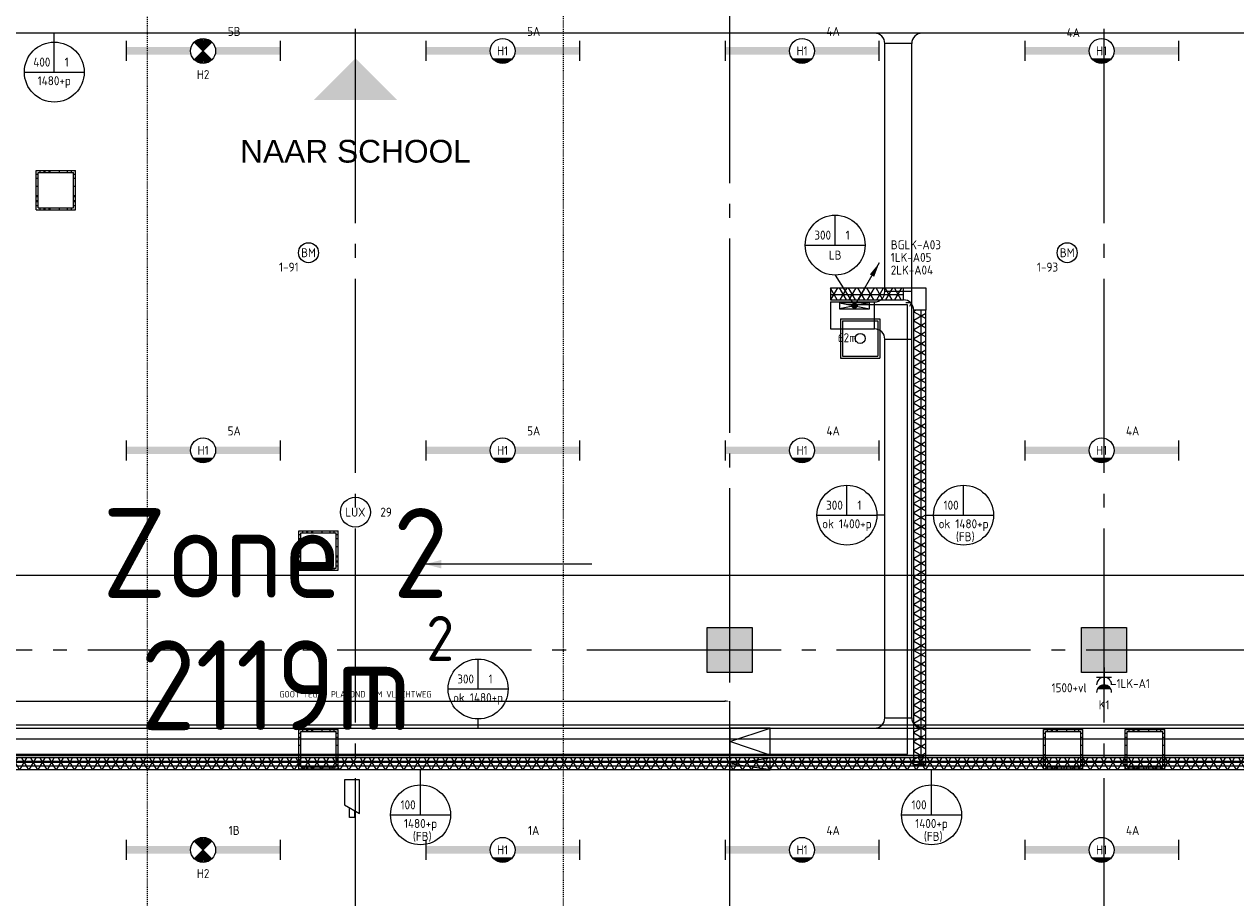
# Model space of a CAD drawing. Header units: millimetres. Extents: x -38031 to 123247, y -16330 to 129979.
# Tile 133 of 235: x 47293 to 59429, y 11818 to 20565. Entities that reach past the tile are written whole.
import ezdxf
from ezdxf.enums import TextEntityAlignment as Align

# ---------------------------------------------------------------- set-up
doc = ezdxf.new("R2010")
doc.units = ezdxf.units.MM
doc.header["$LTSCALE"] = 50
for name, pattern in [('HIDDEN', [9.525, 6.35, -3.175]), ('STYLE_01', [0.41664, 0.20828, -0.20836]), ('STYLE_11', [5, 3.888855, -0.416718, 0.277786, -0.416641])]:
    doc.linetypes.add(name, pattern=pattern)
for name, color, linetype in [('AL$1A---_ALGEMEEN', 8, 'Continuous'), ('AM$1A---_ARCERING', 8, 'Continuous'), ('AT$1A---_TEKST050', 8, 'Continuous'), ('BOUWKUNDIG', 8, 'Continuous'), ('brandscheiding', 5, 'HIDDEN'), ('EB6511--_ATTRIB', 2, 'Continuous'), ('EL6131--_KG', 3, 'Continuous'), ('EL6131--_KG_ARC', 1, 'Continuous'), ('EL6131--_LB', 3, 'Continuous'), ('EL6222--', 3, 'Continuous'), ('EL6311--', 3, 'Continuous'), ('EL6311--_meetgegevens LUX-waarden', 3, 'Continuous'), ('EL6311--NV', 7, 'Continuous'), ('EL6511--', 3, 'Continuous'), ('EL6523--', 3, 'Continuous'), ('EM6131--', 1, 'Continuous'), ('lengte voedingskabels', 3, 'Continuous'), ('versterkte strook', 7, 'Continuous'), ('Vloerdoos verdieping', 51, 'Continuous')]:
    doc.layers.add(name, color=color, linetype=linetype)
doc.layers.add('stramien', color=1, linetype='STYLE_11', lineweight=15)
doc.styles.add('Arial', font='ARIAL.TTF')
doc.styles.add('BURO-018', font='iso.shx', dxfattribs={"height": 90})
doc.styles.get("Standard").update_dxf_attribs({"font": 'iso.shx'})
doc.dimstyles.new('STABICAD', dxfattribs={"dimscale": 100, "dimtxt": 1.3, "dimasz": 1, "dimexe": 0, "dimexo": 0, "dimgap": 1.5, "dimtad": 0, "dimdec": 0, "dimrnd": 10, "dimzin": 0, "dimdsep": 46, "dimtxsty": 'Standard', "dimblk1": 'OBLIQUE', "dimblk2": 'OBLIQUE', "dimsah": 1, "dimcen": -3, "dimclrd": 1, "dimclre": 1, "dimclrt": 1, "dimadec": 0, "dimazin": 0, "dimtfac": 1, "dimtdec": 0, "dimtofl": 0, "dimtmove": 2, "dimatfit": 3, "dimfxl": 0, "dimtvp": 1.055556, "dimtolj": 1, "dimtzin": 0, "dimarcsym": 0})

# ---------------------------------------------------------------- blocks, each defined once
blk = doc.blocks.new('E00072')
at = {"color": 0}
for p, q in [((-1.5, 7.73), (-1.5, 1)), ((1.5, 6), (-1.5, 7.73)), ((-0.5, 7.15), (-0.5, 8.5)), ((-0.5, 8.5), (0.5, 8.5)), ((0.5, 8.5), (0.5, 6.58)), ((1.5, 1), (1.5, 6)), ((-1.5, 1), (1.5, 1))]:
    blk.add_line(p, q, dxfattribs=at)
at = {"color": 0, "linetype": 'Continuous', "style": 'BURO-018'}
blk.add_attdef('E_TEXT1', text='', height=1.8, dxfattribs=at).set_placement((0, 11), align=Align.MIDDLE)
at = {"color": 0, "linetype": 'Continuous', "style": 'BURO-018', "flags": 1}
blk.add_attdef('E_MATCODE', text='', height=1.8, dxfattribs=at).set_placement((0, 0), align=Align.MIDDLE)
blk = doc.blocks.new('111304AW')
at = {"color": 0, "linetype": 'Continuous'}
for p, q in [((1.3, 5.25), (-1.3, 5.25)), ((1.16, 5.05), (-1.16, 5.05)), ((-1.5, 3), (1.5, 3)), ((0.96, 4.85), (-0.96, 4.85)), ((0.65, 4.65), (-0.65, 4.65)), ((0, 1), (0, 4.5))]:
    blk.add_line(p, q, dxfattribs=at)
for centre in [(0, 6), (0, 4.5)]:
    blk.add_arc(centre, 1.5, 180, 0, dxfattribs=at)
at = {"color": 0, "linetype": 'Continuous', "style": 'BURO-018'}
for tag, p in [('E_GKAST', (0, 11.5)), ('E_GROEP', (0, 8.5)), ('E_SGROEP', (4.5, 8.5))]:
    blk.add_attdef(tag, text='', height=1.8, dxfattribs=at).set_placement(p, align=Align.MIDDLE)
at = {"color": 0, "linetype": 'Continuous', "style": 'BURO-018', "flags": 1}
for tag, p in [('E_VERMCODE', (13, 8.5)), ('E_MATCODE', (0, 0))]:
    blk.add_attdef(tag, text='', height=1.8, dxfattribs=at).set_placement(p, align=Align.MIDDLE)
blk = doc.blocks.new('1115B6WD')
at = {"color": 0, "linetype": 'Continuous'}
for p, q in [((1.88, -1.65), (-1.88, -1.65)), ((1.68, -1.85), (-1.68, -1.85)), ((1.43, -2.05), (-1.43, -2.05)), ((1.09, -2.25), (-1.09, -2.25)), ((0.5, -2.45), (-0.5, -2.45))]:
    blk.add_line(p, q, dxfattribs=at)
blk = doc.blocks.new('1115B61540-WD2')
at = {"color": 0}
for p, q in [((-15.4, 2), (-15.4, -2)), ((15.4, 2), (15.4, -2))]:
    blk.add_line(p, q, dxfattribs=at)
at = {"color": 0, "linetype": 'Continuous'}
blk.add_circle((0, 0), 2.5, dxfattribs=at)
at = {"color": 0}
for points in [[(-2.5, 0.75), (-15.4, 0.75), (-2.5, -0.75), (-15.4, -0.75)], [(2.5, 0.75), (15.4, 0.75), (2.5, -0.75), (15.4, -0.75)]]:
    blk.add_solid(points, dxfattribs=at)
at = {"color": 0, "zscale": 100}
blk.add_blockref('1115B6WD', (0, 0), dxfattribs=at)
at = {"color": 0, "linetype": 'Continuous', "style": 'BURO-018'}
for tag, p in [('E_GKAST', (0, 8)), ('E_GROEP', (0, 5)), ('E_SGROEP', (4.5, 5)), ('E_ARMCODE', (0, 0)), ('E_SLET', (4.5, -3))]:
    blk.add_attdef(tag, text='', height=1.8, dxfattribs=at).set_placement(p, align=Align.MIDDLE)
blk = doc.blocks.new('E00018')
at = {"color": 0, "linetype": 'Continuous'}
for p, q in [((-1.77, -1.77), (1.77, 1.77)), ((1.77, -1.77), (-1.77, 1.77))]:
    blk.add_line(p, q, dxfattribs=at)
at = {"color": 0, "linetype": 'Continuous', "const_width": 2.5}
for points in [[(-0.88, 0.88, -0.198912), (0, 1.25, -0.198912), (0.88, 0.88, -1)], [(-0.88, -0.88, 0.198912), (0, -1.25, 0.198912), (0.88, -0.88, 1)]]:
    blk.add_lwpolyline(points, format="xyb", dxfattribs=at)
blk = doc.blocks.new('1115B61540-NO1')
at = {"color": 0}
for p, q in [((-15.4, 2), (-15.4, -2)), ((15.4, 2), (15.4, -2))]:
    blk.add_line(p, q, dxfattribs=at)
at = {"color": 0, "linetype": 'Continuous'}
blk.add_circle((0, 0), 2.5, dxfattribs=at)
at = {"color": 0}
for points in [[(-2.5, 0.75), (-15.4, 0.75), (-2.5, -0.75), (-15.4, -0.75)], [(2.5, 0.75), (15.4, 0.75), (2.5, -0.75), (15.4, -0.75)]]:
    blk.add_solid(points, dxfattribs=at)
at = {"color": 0, "zscale": 100}
blk.add_blockref('E00018', (0, 0), dxfattribs=at)
at = {"color": 0, "linetype": 'Continuous', "style": 'BURO-018'}
for tag, p in [('E_GKAST', (0, 8)), ('E_GROEP', (0, 5)), ('E_SGROEP', (4.5, 5)), ('E_ARMCODE', (0, 0)), ('E_SLET', (4.5, -3))]:
    blk.add_attdef(tag, text='', height=1.8, dxfattribs=at).set_placement(p, align=Align.MIDDLE)
blk = doc.blocks.new('E00103')
at = {"color": 0, "linetype": 'Continuous'}
for p, q in [((0, 6), (0, 12)), ((-6, 6), (6, 6))]:
    blk.add_line(p, q, dxfattribs=at)
blk.add_circle((0, 6), 6, dxfattribs=at)
at = {"color": 0, "linetype": 'Continuous', "style": 'BURO-018'}
for tag, p in [('E_TEXT1', (-2.5, 8)), ('E_TEXT3', (2.5, 8)), ('E_TEXT6', (0, 4))]:
    blk.add_attdef(tag, text='', height=1.8, dxfattribs=at).set_placement(p, align=Align.MIDDLE)
blk = doc.blocks.new('111201')
at = {"color": 0, "linetype": 'Continuous'}
blk.add_line((0, 0), (5, 8.66), dxfattribs=at)
blk.add_lwpolyline([(5, 8.66, 0, 1, 0), (3.5, 6.06, 1, 1, 0)], format="xyseb", dxfattribs=at)
at = {"color": 0, "const_width": 0.5}
blk.add_lwpolyline([(-0.25, 0, 1), (0.25, 0, 1)], format="xyb", close=True, dxfattribs=at)
at = {"color": 0, "linetype": 'Continuous'}
blk.add_circle((0, 0), 0.5, dxfattribs=at)
blk = doc.blocks.new('E00112')
at = {"color": 0, "linetype": 'Continuous'}
for p, q in [((0, 1), (-1, 1)), ((-1, 1), (-1, 0)), ((-1, 0), (0, 1)), ((-1, 1), (0, 0)), ((0, 0), (0, 1)), ((-1, 0), (0, 0))]:
    blk.add_line(p, q, dxfattribs=at)
blk = doc.blocks.new('E00123')
at = {"color": 0, "linetype": 'Continuous'}
blk.add_circle((0, 0), 2, dxfattribs=at)
at = {"color": 0, "linetype": 'Continuous', "style": 'BURO-018'}
for tag, p in [('E_TEXT1', (0, 4.5)), ('E_TEXT2', (0, 0))]:
    blk.add_attdef(tag, text='', height=1.8, dxfattribs=at).set_placement(p, align=Align.MIDDLE)
at = {"color": 0, "linetype": 'Continuous', "style": 'BURO-018', "flags": 1}
blk.add_attdef('E_MATCODE', (0, 0), '', height=1.8, dxfattribs=at)
blk = doc.blocks.new('*D163')
at = {"layer": 'EM6131--', "color": 1, "lineweight": -2}
for p, q in [((46863, 13295), (46863, 13787)), ((46913, 13787), (54310, 13787)), ((54360, 13295), (54360, 13787))]:
    blk.add_line(p, q, dxfattribs=at)
at = {"layer": 'EM6131--', "color": 1}
for points in [[(46913, 13796), (46913, 13779), (46863, 13787)], [(54310, 13796), (54310, 13779), (54360, 13787)]]:
    blk.add_solid(points, dxfattribs=at)
at = {"layer": 'EM6131--', "color": 1, "insert": (50611, 13856), "char_height": 65, "attachment_point": 5}
blk.add_mtext('\\A1;GOOT TEGEN PLAFOND IVM VLUCHTWEG', dxfattribs=at)
blk = doc.blocks.new('_Oblique')
at = {"color": 0, "linetype": 'ByBlock', "lineweight": -2}
blk.add_line((-0.5, -0.5), (0.5, 0.5), dxfattribs=at)
blk = doc.blocks.new('VLOERDOOS')
at = {"layer": 'Vloerdoos verdieping'}
for p, q in [((0, 395), (395, 395)), ((0, 395), (0, 0)), ((20, 375), (20, 20)), ((20, 375), (375, 375)), ((40, 375), (40, 395)), ((80, 375), (80, 395)), ((90, 375), (90, 395)), ((130, 375), (130, 395)), ((140, 375), (140, 395)), ((235, 375), (235, 395)), ((315, 375), (315, 395)), ((355, 375), (355, 395)), ((375, 375), (375, 20)), ((395, 395), (395, 0)), ((0, 355), (20, 355)), ((0, 315), (20, 315)), ((0, 305), (20, 305)), ((0, 265), (20, 265)), ((0, 255), (20, 255)), ((375, 355), (395, 355)), ((375, 315), (395, 315)), ((375, 305), (395, 305)), ((375, 265), (395, 265)), ((375, 255), (395, 255)), ((0, 160), (20, 160)), ((375, 160), (395, 160)), ((0, 80), (20, 80)), ((0, 40), (20, 40)), ((0, 0), (395, 0)), ((20, 20), (375, 20)), ((40, 0), (40, 20)), ((80, 0), (80, 20)), ((90, 0), (90, 20)), ((130, 0), (130, 20)), ((140, 0), (140, 20)), ((235, 0), (235, 20)), ((315, 0), (315, 20)), ((355, 0), (355, 20)), ((375, 80), (395, 80)), ((375, 40), (395, 40))]:
    blk.add_line(p, q, dxfattribs=at)
blk = doc.blocks.new('DOORVOERDOOS')
at = {"layer": 'Vloerdoos verdieping'}
for p, q in [((-55, 395), (-55, 0)), ((-55, 395), (340, 395)), ((-35, 375), (320, 375)), ((-35, 375), (-35, 20)), ((320, 375), (320, 20)), ((340, 395), (340, 0)), ((-55, 0), (340, 0)), ((-35, 20), (320, 20))]:
    blk.add_line(p, q, dxfattribs=at)
blk.add_circle((142.5, 197.5), 50, dxfattribs=at)
blk = doc.blocks.new('200254 W 210 11-06-2007')
at = {"layer": 'AM$1A---_ARCERING', "linetype": 'Continuous', "lineweight": 0}
for points in [[(17936, -10463), (18386, -10463), (18386, -10913), (17936, -10913)], [(21686, -10463), (22136, -10463), (22136, -10913), (21686, -10913)]]:
    blk.add_hatch(color=256, dxfattribs=at).paths.add_polyline_path(points)
at = {"layer": 'AL$1A---_ALGEMEEN'}
blk.add_line((16781, -9829), (15112, -9829), dxfattribs=at)
at = {"layer": 'AL$1A---_ALGEMEEN', "linetype": 'STYLE_01'}
blk.add_lwpolyline([(12329, -3176), (16492, -3176), (16491, -18743), (12329, -19214)], close=True, dxfattribs=at)
at = {"layer": 'AL$1A---_ALGEMEEN'}
for points in [[(17936, -10463), (18386, -10463), (18386, -10913), (17936, -10913)], [(21686, -10463), (22136, -10463), (22136, -10913), (21686, -10913)]]:
    blk.add_lwpolyline(points, close=True, dxfattribs=at)
for points in [[(13992, -5183), (14832, -5183), (14412, -4763)], [(15112, -9829), (15271, -9787), (15271, -9872)]]:
    blk.add_solid(points, dxfattribs=at)
at = {"layer": 'stramien', "ltscale": 10}
for p, q in [((18161, -41014), (18161, 36216)), ((14411, -38915), (14411, 22365)), ((21911, -38915), (21911, 22365)), ((-40770, -10688), (65524, -10688))]:
    blk.add_line(p, q, dxfattribs=at)
at = {"layer": 'AT$1A---_TEKST050', "insert": (14412, -5581), "char_height": 227.29, "attachment_point": 2, "line_spacing_factor": 0.967741, "style": 'Arial'}
blk.add_mtext('{\\C256;\\lNAAR SCHOOL}', dxfattribs=at)
blk = doc.blocks.new('E-GK-GTC-783C')
at = {"color": 0, "linetype": 'Continuous'}
for p, q in [((-0.5, 60), (0.5, 60)), ((-0.5, -60), (0.5, -60))]:
    blk.add_line(p, q, dxfattribs=at)
blk = doc.blocks.new('E-GK-BS--1-78676767')
at = {"color": 0, "linetype": 'Continuous'}
for p, q in [((-163, -60), (-163, 60)), ((-163, 60), (60, 60)), ((60, 60), (60, -163)), ((60, -163), (-60, -163))]:
    blk.add_line(p, q, dxfattribs=at)
blk.add_arc((-163, -163), 103, 0, 90, dxfattribs=at)
blk = doc.blocks.new('E-GK-END-78')
at = {"color": 0, "linetype": 'Continuous'}
blk.add_line((0, 60), (0, -60), dxfattribs=at)
blk = doc.blocks.new('E-GK-GTC-10E3C')
at = {"color": 0, "linetype": 'Continuous'}
for p, q in [((-0.5, 135), (0.5, 135)), ((-0.5, -135), (0.5, -135))]:
    blk.add_line(p, q, dxfattribs=at)
blk = doc.blocks.new('E-GK-AH-10E676767')
at = {"color": 0, "linetype": 'Continuous'}
blk.add_line((-135, 103), (135, 103), dxfattribs=at)
for centre, start, end in [((-238, 103), 270, 0), ((238, 103), 180, 270)]:
    blk.add_arc(centre, 103, start, end, dxfattribs=at)
blk = doc.blocks.new('E-GK-END-10E')
at = {"color": 0, "linetype": 'Continuous'}
blk.add_line((0, 135), (0, -135), dxfattribs=at)
blk = doc.blocks.new('E-GK-TSH-1-10E676767')
at = {"color": 0, "linetype": 'Continuous'}
for p, q in [((-238, 135), (-238, -135)), ((-135, 238), (135, 238)), ((238, -135), (238, 135)), ((-238, -135), (238, -135))]:
    blk.add_line(p, q, dxfattribs=at)
for centre, start, end in [((-238, 238), 270, 0), ((238, 238), 180, 270)]:
    blk.add_arc(centre, 103, start, end, dxfattribs=at)
blk = doc.blocks.new('E-GK-GTC-1903C')
at = {"color": 0, "linetype": 'Continuous'}
blk.add_line((-0.5, 200), (0.5, 200), dxfattribs=at)
blk = doc.blocks.new('080101-lux')
at = {"color": 0, "linetype": 'Continuous'}
blk.add_circle((0, 0), 3, dxfattribs=at)
at = {"color": 0, "linetype": 'Continuous', "style": 'BURO-018'}
blk.add_attdef('E_TEXT', text='', height=1.8, dxfattribs=at).set_placement((0, 0), align=Align.MIDDLE)
at = {"color": 0, "linetype": 'Continuous', "style": 'BURO-018', "flags": 1}
for tag, p in [('E_ID', (0, 0)), ('E_NUMMER', (0, -5))]:
    blk.add_attdef(tag, p, '', height=1.8, dxfattribs=at)
at = {"color": 0, "linetype": 'Continuous', "style": 'BURO-018'}
blk.add_attdef('E_KODE', text='', height=1.8, dxfattribs=at).set_placement((5, 0), align=Align.MIDDLE_LEFT)

msp = doc.modelspace()

# ---------------------------------------------------------------- block references
at = {"layer": 'BOUWKUNDIG'}
msp.add_blockref('200254 W 210 11-06-2007', (36199, 24987.6), dxfattribs=at)

# ---------------------------------------------------------------- next in the draw order: hatches: boundary and pattern name
at = {"layer": 'EL6131--_KG_ARC'}
h = msp.add_hatch(dxfattribs=at)
h.set_pattern_fill('NET3', color=256, scale=25, style=0)
h.paths.add_polyline_path([(55368.1, 17925), (56099.9, 17925), (56099.9, 17805), (55368.1, 17805)])
h = msp.add_hatch(dxfattribs=at)
h.set_pattern_fill('NET3', color=256, scale=25, style=0)
edge = h.paths.add_edge_path()
edge.add_line((56099.9, 17805), (56099.9, 17925))
edge = h.paths.add_edge_path()
edge.add_line((56099.9, 17925), (56322.9, 17925))
edge = h.paths.add_edge_path()
edge.add_line((56322.9, 17925), (56322.9, 17702))
edge = h.paths.add_edge_path()
edge.add_line((56322.9, 17702), (56202.9, 17702))
edge = h.paths.add_edge_path()
edge.add_arc((56099.9, 17702), 103, 0, 90)
h = msp.add_hatch(dxfattribs=at)
h.set_pattern_fill('NET3', color=256, scale=25, angle=90, style=0)
h.paths.add_polyline_path([(56202.9, 13154.1), (56202.9, 17702), (56322.9, 17702), (56322.9, 13154.1)])
h = msp.add_hatch(dxfattribs=at)
h.set_pattern_fill('NET3', color=256, scale=25, angle=180, style=0)
h.paths.add_polyline_path([(77367.4, 13100), (15207.3, 13100), (15207.3, 13220), (77367.4, 13220)])

# ---------------------------------------------------------------- next in the draw order: linework, layer by layer
at = {"layer": 'EL6131--_KG'}
for p, q in [((54764.1, 13516.5), (54360, 13516.5)), ((54360, 13516.5), (54360, 13246.5)), ((54360, 13381.5), (54764.1, 13516.5)), ((54764.1, 13246.5), (54764.1, 13516.5)), ((54764.1, 13246.5), (54360, 13381.5)), ((54360, 13246.5), (54764.1, 13246.5)), ((54764.1, 13220), (54360, 13220)), ((54360, 13220), (54360, 13100)), ((54360, 13160), (54764.1, 13220)), ((54764.1, 13100), (54360, 13160)), ((54764.1, 13100), (54764.1, 13220)), ((54360, 13100), (54764.1, 13100))]:
    msp.add_line(p, q, dxfattribs=at)
at = {"layer": 'EM6131--'}
for p, q in [((47593.6, 20385.5), (47593.6, 20475)), ((55416.1, 18053), (55610, 17745)), ((55913.4, 15649.2), (55833.9, 15649.2)), ((56322.9, 15649.2), (56402.5, 15649.2)), ((51839.2, 13516.5), (51839.2, 13608.7)), ((51262.9, 12948.8), (51262.9, 13100)), ((56381.4, 12948.8), (56381.4, 13100))]:
    msp.add_line(p, q, dxfattribs=at)
at = {"layer": 'lengte voedingskabels'}
for points in [[(14385, 3275), (15396.3, 3397.6), (15396.3, 13409.9), (77447.8, 13409.9), (77447.8, 38809.9), (83430.7, 38809.9), (98731.5, 38809.9), (98731.5, 46168.8)], [(15296.5, 2239.6), (15296.5, 13243.6), (77303.3, 13243.6), (77303.3, 38752.7), (83474.7, 38752.7)], [(15349.8, 2180.4), (15349.8, 13184.4), (77356.6, 13184.4), (77356.6, 28986.9), (86635, 28986.9)], [(15399.8, 2135.9), (15399.8, 13139.9), (77406.6, 13139.9), (77406.6, 21367.8), (82835.8, 21367.8)], [(15408, 2167), (15408, 13256.8), (56140.9, 13256.8), (56140.9, 17754.6), (55543.7, 17754.6)]]:
    msp.add_lwpolyline(points, dxfattribs=at)
at = {"layer": 'versterkte strook'}
for p, q in [((9526.6, 15050), (104346.1, 15050)), ((9526.6, 13550), (104346.1, 13550))]:
    msp.add_line(p, q, dxfattribs=at)

# ---------------------------------------------------------------- next in the draw order: block references
at = {"layer": 'EL6131--_KG'}
for name, p, xscale, rotation in [('E-GK-GTC-1903C', (42952.1, 20675), 26192.67345597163, 180), ('E-GK-GTC-1903C', (69949.8, 20675), 27802.78287134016, 180), ('E-GK-GTC-10E3C', (56048.4, 19129.8), 2484.479628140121, 89.99999999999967), ('E-GK-GTC-783C', (56262.9, 15428), 4547.929503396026, 89.99999999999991), ('E-GK-GTC-10E3C', (56048.4, 15515.5), 3792.019385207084, 89.9999999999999), ('E-GK-GTC-783C', (46287.3, 13160), 62160.0948413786, 180)]:
    msp.add_blockref(name, p, dxfattribs=dict(at, xscale=xscale, rotation=rotation))
for name, p, rotation in [('E-GK-AH-10E676767', (56048.4, 20475), 180), ('E-GK-TSH-1-10E676767', (56048.4, 17649.5), 90), ('E-GK-END-78', (56262.9, 13154.1), 89.9999999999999)]:
    msp.add_blockref(name, p, dxfattribs=dict(at, rotation=rotation))
for name, p, xscale in [('E-GK-GTC-783C', (55734, 17865), 731.8518314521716), ('E-GK-GTC-10E3C', (55589.5, 17649.5), 441.8669733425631), ('E-GK-GTC-10E3C', (52668.1, 13381.5), 49076.10745105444)]:
    msp.add_blockref(name, p, dxfattribs=dict(at, xscale=xscale))
for name, p in [('E-GK-END-78', (55368.1, 17865)), ('E-GK-BS--1-78676767', (56262.9, 17865)), ('E-GK-END-10E', (55368.6, 17649.5)), ('E-GK-AH-10E676767', (56048.4, 13516.5))]:
    msp.add_blockref(name, p, dxfattribs=at)
at = {"layer": 'EL6131--_LB', "xscale": 50, "yscale": 50, "zscale": 50}
msp.add_blockref('111201', (55610, 17745), dxfattribs=at)
at = {"layer": 'EL6131--_LB', "xscale": 60, "yscale": 300, "zscale": 60, "rotation": 270}
msp.add_blockref('E00112', (55460, 17715), dxfattribs=at)
at = {"layer": 'EL6222--'}
ref = msp.add_blockref('111304AW', (58110, 14175), dxfattribs=dict(at, xscale=50, yscale=50, zscale=50, rotation=180))
ref.add_attrib('E_GROEP', 'K1', dxfattribs={"layer": '0', "color": 1, "linetype": 'Continuous', "height": 90, "style": 'BURO-018'}).set_placement((58110, 13750), align=Align.MIDDLE)
ref.add_attrib('E_GKAST', '-1LK-A1', dxfattribs={"layer": '0', "color": 1, "linetype": 'Continuous', "height": 90, "style": 'BURO-018'}).set_placement((58374.4, 13963.5), align=Align.MIDDLE)
at = {"layer": 'EL6311--'}
ref = msp.add_blockref('1115B61540-WD2', (52084.8, 20297.6), dxfattribs=dict(at, xscale=50, yscale=50, zscale=50))
ref.add_attrib('E_ARMCODE', 'H1', dxfattribs={"layer": '0', "color": 1, "linetype": 'Continuous', "height": 90, "style": 'BURO-018'}).set_placement((52084.8, 20297.6), align=Align.MIDDLE)
ref.add_attrib('E_GROEP', '5A', dxfattribs={"layer": '0', "color": 1, "linetype": 'Continuous', "height": 90, "style": 'BURO-018'}).set_placement((52395.8, 20492.6), align=Align.MIDDLE)
ref = msp.add_blockref('1115B61540-WD2', (55084.8, 20297.6), dxfattribs=dict(at, xscale=50, yscale=50, zscale=50))
ref.add_attrib('E_ARMCODE', 'H1', dxfattribs={"layer": '0', "color": 1, "linetype": 'Continuous', "height": 90, "style": 'BURO-018'}).set_placement((55084.8, 20297.6), align=Align.MIDDLE)
ref.add_attrib('E_GROEP', '4A', dxfattribs={"layer": '0', "color": 1, "linetype": 'Continuous', "height": 90, "style": 'BURO-018'}).set_placement((55395.8, 20492.6), align=Align.MIDDLE)
ref = msp.add_blockref('1115B61540-WD2', (58084.8, 20297.6), dxfattribs=dict(at, xscale=50, yscale=50, zscale=50))
ref.add_attrib('E_ARMCODE', 'H1', dxfattribs={"layer": '0', "color": 1, "linetype": 'Continuous', "height": 90, "style": 'BURO-018'}).set_placement((58084.8, 20297.6), align=Align.MIDDLE)
ref.add_attrib('E_GROEP', '4A', dxfattribs={"layer": '0', "color": 1, "linetype": 'Continuous', "height": 90, "style": 'BURO-018'}).set_placement((57801.5, 20480.5), align=Align.MIDDLE)
ref = msp.add_blockref('1115B61540-WD2', (49084.8, 16297.6), dxfattribs=dict(at, xscale=50, yscale=50, zscale=50))
ref.add_attrib('E_ARMCODE', 'H1', dxfattribs={"layer": '0', "color": 1, "linetype": 'Continuous', "height": 90, "style": 'BURO-018'}).set_placement((49084.8, 16297.6), align=Align.MIDDLE)
ref.add_attrib('E_GROEP', '5A', dxfattribs={"layer": '0', "color": 1, "linetype": 'Continuous', "height": 90, "style": 'BURO-018'}).set_placement((49395.8, 16492.6), align=Align.MIDDLE)
ref = msp.add_blockref('1115B61540-WD2', (52084.8, 16297.6), dxfattribs=dict(at, xscale=50, yscale=50, zscale=50))
ref.add_attrib('E_ARMCODE', 'H1', dxfattribs={"layer": '0', "color": 1, "linetype": 'Continuous', "height": 90, "style": 'BURO-018'}).set_placement((52084.8, 16297.6), align=Align.MIDDLE)
ref.add_attrib('E_GROEP', '5A', dxfattribs={"layer": '0', "color": 1, "linetype": 'Continuous', "height": 90, "style": 'BURO-018'}).set_placement((52395.8, 16492.6), align=Align.MIDDLE)
ref = msp.add_blockref('1115B61540-WD2', (55084.8, 16297.6), dxfattribs=dict(at, xscale=50, yscale=50, zscale=50))
ref.add_attrib('E_ARMCODE', 'H1', dxfattribs={"layer": '0', "color": 1, "linetype": 'Continuous', "height": 90, "style": 'BURO-018'}).set_placement((55084.8, 16297.6), align=Align.MIDDLE)
ref.add_attrib('E_GROEP', '4A', dxfattribs={"layer": '0', "color": 1, "linetype": 'Continuous', "height": 90, "style": 'BURO-018'}).set_placement((55395.8, 16492.6), align=Align.MIDDLE)
ref = msp.add_blockref('1115B61540-WD2', (58084.8, 16297.6), dxfattribs=dict(at, xscale=50, yscale=50, zscale=50))
ref.add_attrib('E_ARMCODE', 'H1', dxfattribs={"layer": '0', "color": 1, "linetype": 'Continuous', "height": 90, "style": 'BURO-018'}).set_placement((58084.8, 16297.6), align=Align.MIDDLE)
ref.add_attrib('E_GROEP', '4A', dxfattribs={"layer": '0', "color": 1, "linetype": 'Continuous', "height": 90, "style": 'BURO-018'}).set_placement((58395.8, 16492.6), align=Align.MIDDLE)
ref = msp.add_blockref('1115B61540-WD2', (52084.8, 12297.6), dxfattribs=dict(at, xscale=50, yscale=50, zscale=50))
ref.add_attrib('E_ARMCODE', 'H1', dxfattribs={"layer": '0', "color": 1, "linetype": 'Continuous', "height": 90, "style": 'BURO-018'}).set_placement((52084.8, 12297.6), align=Align.MIDDLE)
ref.add_attrib('E_GROEP', '1A', dxfattribs={"layer": '0', "color": 1, "linetype": 'Continuous', "height": 90, "style": 'BURO-018'}).set_placement((52395.8, 12492.6), align=Align.MIDDLE)
ref = msp.add_blockref('1115B61540-WD2', (55084.8, 12297.6), dxfattribs=dict(at, xscale=50, yscale=50, zscale=50))
ref.add_attrib('E_ARMCODE', 'H1', dxfattribs={"layer": '0', "color": 1, "linetype": 'Continuous', "height": 90, "style": 'BURO-018'}).set_placement((55084.8, 12297.6), align=Align.MIDDLE)
ref.add_attrib('E_GROEP', '4A', dxfattribs={"layer": '0', "color": 1, "linetype": 'Continuous', "height": 90, "style": 'BURO-018'}).set_placement((55395.8, 12492.6), align=Align.MIDDLE)
ref = msp.add_blockref('1115B61540-WD2', (58084.8, 12297.6), dxfattribs=dict(at, xscale=50, yscale=50, zscale=50))
ref.add_attrib('E_ARMCODE', 'H1', dxfattribs={"layer": '0', "color": 1, "linetype": 'Continuous', "height": 90, "style": 'BURO-018'}).set_placement((58084.8, 12297.6), align=Align.MIDDLE)
ref.add_attrib('E_GROEP', '4A', dxfattribs={"layer": '0', "color": 1, "linetype": 'Continuous', "height": 90, "style": 'BURO-018'}).set_placement((58395.8, 12492.6), align=Align.MIDDLE)
at = {"layer": 'EL6311--_meetgegevens LUX-waarden'}
ref = msp.add_blockref('080101-lux', (50610, 15679.4), dxfattribs=dict(at, xscale=50, yscale=50, zscale=50))
ref.add_attrib('E_TEXT', 'LUX', dxfattribs={"layer": '0', "color": 1, "linetype": 'Continuous', "height": 90, "style": 'BURO-018'}).set_placement((50610, 15679.4), align=Align.MIDDLE)
ref.add_attrib('E_KODE', '29', dxfattribs={"layer": '0', "color": 1, "linetype": 'Continuous', "height": 90, "style": 'BURO-018'}).set_placement((50860, 15679.4), align=Align.MIDDLE_LEFT)
at = {"layer": 'EL6311--NV'}
ref = msp.add_blockref('1115B61540-NO1', (49084.8, 20297.6), dxfattribs=dict(at, xscale=50, yscale=50, zscale=50))
ref.add_attrib('E_ARMCODE', 'H2', dxfattribs={"layer": '0', "color": 1, "linetype": 'Continuous', "height": 90, "style": 'BURO-018'}).set_placement((49084.8, 20060.3), align=Align.MIDDLE)
ref.add_attrib('E_GROEP', '5B', dxfattribs={"layer": '0', "color": 1, "linetype": 'Continuous', "height": 90, "style": 'BURO-018'}).set_placement((49395.8, 20492.6), align=Align.MIDDLE)
ref = msp.add_blockref('1115B61540-NO1', (49084.8, 12297.6), dxfattribs=dict(at, xscale=50, yscale=50, zscale=50))
ref.add_attrib('E_ARMCODE', 'H2', dxfattribs={"layer": '0', "color": 1, "linetype": 'Continuous', "height": 90, "style": 'BURO-018'}).set_placement((49084.8, 12060.3), align=Align.MIDDLE)
ref.add_attrib('E_GROEP', '1B', dxfattribs={"layer": '0', "color": 1, "linetype": 'Continuous', "height": 90, "style": 'BURO-018'}).set_placement((49395.8, 12492.6), align=Align.MIDDLE)
at = {"layer": 'EL6511--'}
ref = msp.add_blockref('E00123', (50140.1, 18276.9), dxfattribs=dict(at, xscale=50, yscale=50, zscale=50))
ref.add_attrib('E_TEXT2', 'BM', dxfattribs={"layer": 'EB6511--_ATTRIB', "color": 1, "linetype": 'Continuous', "height": 90, "style": 'BURO-018'}).set_placement((50140.1, 18276.9), align=Align.MIDDLE)
ref.add_attrib('E_TEXT1', '1-91', dxfattribs={"layer": 'EB6511--_ATTRIB', "color": 1, "linetype": 'Continuous', "height": 90, "style": 'BURO-018'}).set_placement((49943.2, 18133), align=Align.MIDDLE)
ref = msp.add_blockref('E00123', (57740.1, 18276.9), dxfattribs=dict(at, xscale=50, yscale=50, zscale=50))
ref.add_attrib('E_TEXT2', 'BM', dxfattribs={"layer": 'EB6511--_ATTRIB', "color": 1, "linetype": 'Continuous', "height": 90, "style": 'BURO-018'}).set_placement((57740.1, 18276.9), align=Align.MIDDLE)
ref.add_attrib('E_TEXT1', '1-93', dxfattribs={"layer": 'EB6511--_ATTRIB', "color": 1, "linetype": 'Continuous', "height": 90, "style": 'BURO-018'}).set_placement((57543.2, 18133), align=Align.MIDDLE)
at = {"layer": 'EL6523--', "xscale": 50, "yscale": 50, "zscale": 50, "rotation": 180}
msp.add_blockref('E00072', (50576, 13047.9), dxfattribs=at)
at = {"layer": 'EM6131--'}
ref = msp.add_blockref('E00103', (47593.6, 19785.5), dxfattribs=dict(at, xscale=50, yscale=50, zscale=50))
ref.add_attrib('E_TEXT1', '400', dxfattribs={"layer": '0', "color": 1, "linetype": 'Continuous', "height": 90, "style": 'BURO-018'}).set_placement((47468.6, 20185.5), align=Align.MIDDLE)
ref.add_attrib('E_TEXT3', '1', dxfattribs={"layer": '0', "color": 1, "linetype": 'Continuous', "height": 90, "style": 'BURO-018'}).set_placement((47718.6, 20185.5), align=Align.MIDDLE)
ref.add_attrib('E_TEXT6', '1480+p', dxfattribs={"layer": '0', "color": 1, "linetype": 'Continuous', "height": 90, "style": 'BURO-018'}).set_placement((47593.6, 19985.5), align=Align.MIDDLE)
ref = msp.add_blockref('E00103', (55416.1, 18053), dxfattribs=dict(at, xscale=50, yscale=50, zscale=50))
ref.add_attrib('E_TEXT1', '300', dxfattribs={"layer": '0', "color": 1, "linetype": 'Continuous', "height": 90, "style": 'BURO-018'}).set_placement((55291.1, 18453), align=Align.MIDDLE)
ref.add_attrib('E_TEXT3', '1', dxfattribs={"layer": '0', "color": 1, "linetype": 'Continuous', "height": 90, "style": 'BURO-018'}).set_placement((55541.1, 18453), align=Align.MIDDLE)
ref.add_attrib('E_TEXT6', 'LB', dxfattribs={"layer": '0', "color": 1, "linetype": 'Continuous', "height": 90, "style": 'BURO-018'}).set_placement((55416.1, 18253), align=Align.MIDDLE)
ref = msp.add_blockref('E00103', (55533.9, 15349.2), dxfattribs=dict(at, xscale=50, yscale=50, zscale=50))
ref.add_attrib('E_TEXT1', '300', dxfattribs={"layer": '0', "color": 1, "linetype": 'Continuous', "height": 90, "style": 'BURO-018'}).set_placement((55408.9, 15749.2), align=Align.MIDDLE)
ref.add_attrib('E_TEXT3', '1', dxfattribs={"layer": '0', "color": 1, "linetype": 'Continuous', "height": 90, "style": 'BURO-018'}).set_placement((55658.9, 15749.2), align=Align.MIDDLE)
ref.add_attrib('E_TEXT6', 'ok 1400+p', dxfattribs={"layer": '0', "color": 1, "linetype": 'Continuous', "height": 90, "style": 'BURO-018'}).set_placement((55533.9, 15549.2), align=Align.MIDDLE)
ref = msp.add_blockref('E00103', (56702.5, 15349.2), dxfattribs=dict(at, xscale=50, yscale=50, zscale=50))
ref.add_attrib('E_TEXT1', '100', dxfattribs={"layer": '0', "color": 1, "linetype": 'Continuous', "height": 90, "style": 'BURO-018'}).set_placement((56577.5, 15749.2), align=Align.MIDDLE)
ref.add_attrib('E_TEXT6', 'ok 1480+p', dxfattribs={"layer": '0', "color": 1, "linetype": 'Continuous', "height": 90, "style": 'BURO-018'}).set_placement((56702.5, 15549.2), align=Align.MIDDLE)
ref = msp.add_blockref('E00103', (51839.2, 13608.7), dxfattribs=dict(at, xscale=50, yscale=50, zscale=50))
ref.add_attrib('E_TEXT1', '300', dxfattribs={"layer": '0', "color": 1, "linetype": 'Continuous', "height": 90, "style": 'BURO-018'}).set_placement((51714.2, 14008.7), align=Align.MIDDLE)
ref.add_attrib('E_TEXT3', '1', dxfattribs={"layer": '0', "color": 1, "linetype": 'Continuous', "height": 90, "style": 'BURO-018'}).set_placement((51964.2, 14008.7), align=Align.MIDDLE)
ref.add_attrib('E_TEXT6', 'ok 1480+p', dxfattribs={"layer": '0', "color": 1, "linetype": 'Continuous', "height": 90, "style": 'BURO-018'}).set_placement((51839.2, 13808.7), align=Align.MIDDLE)
ref = msp.add_blockref('E00103', (51262.9, 12348.8), dxfattribs=dict(at, xscale=50, yscale=50, zscale=50))
ref.add_attrib('E_TEXT1', '100', dxfattribs={"layer": '0', "color": 1, "linetype": 'Continuous', "height": 90, "style": 'BURO-018'}).set_placement((51137.9, 12748.8), align=Align.MIDDLE)
ref.add_attrib('E_TEXT6', '1480+p', dxfattribs={"layer": '0', "color": 1, "linetype": 'Continuous', "height": 90, "style": 'BURO-018'}).set_placement((51262.9, 12548.8), align=Align.MIDDLE)
ref = msp.add_blockref('E00103', (56381.4, 12348.8), dxfattribs=dict(at, xscale=50, yscale=50, zscale=50))
ref.add_attrib('E_TEXT1', '100', dxfattribs={"layer": '0', "color": 1, "linetype": 'Continuous', "height": 90, "style": 'BURO-018'}).set_placement((56256.4, 12748.8), align=Align.MIDDLE)
ref.add_attrib('E_TEXT6', '1400+p', dxfattribs={"layer": '0', "color": 1, "linetype": 'Continuous', "height": 90, "style": 'BURO-018'}).set_placement((56381.4, 12548.8), align=Align.MIDDLE)
at = {"layer": 'Vloerdoos verdieping', "rotation": 90}
for p in [(47807.5, 18705.9), (50437.5, 15097.4), (50437.5, 13108.7), (57897.5, 13108.7), (58717.5, 13108.7)]:
    msp.add_blockref('VLOERDOOS', p, dxfattribs=at)
at = {"layer": 'Vloerdoos verdieping'}
msp.add_blockref('DOORVOERDOOS', (55524.2, 17220.8), dxfattribs=at)

# ---------------------------------------------------------------- next in the draw order: texts
at = {"layer": 'brandscheiding', "style": 'BURO-018'}
for s, height, p in [('Zone 2', 900, (48077.4, 14820.1)), ('2', 450, (51321.6, 14190.4)), ('2119m', 900, (48456.5, 13496.2))]:
    msp.add_text(s, height=height, dxfattribs=at).set_placement(p)
at = {"layer": 'EL6131--_LB', "color": 1}
for s, p in [('BGLK-A03', (55973.1, 18311.1)), ('1LK-A05', (55973.1, 18185.2)), ('2LK-A04', (55973.1, 18058.4))]:
    msp.add_text(s, height=90, dxfattribs=at).set_placement(p)
at = {"layer": 'EL6222--', "color": 1, "style": 'BURO-018'}
msp.add_text('1500+vl', height=90, dxfattribs=at).set_placement((57583.5, 13875.5))
at = {"layer": 'EM6131--'}
for p in [(56625.5, 15388.4), (51185.9, 12388), (56304.5, 12388)]:
    msp.add_text('(FB)', height=90, dxfattribs=at).set_placement(p)
at = {"layer": 'lengte voedingskabels', "color": 1}
msp.add_text('62m', height=90, dxfattribs=at).set_placement((55441.9, 17380.7))

# ---------------------------------------------------------------- next in the draw order: dimensions: what is measured, and where the dimension line sits
at = {"layer": 'EM6131--'}
dim = msp.add_linear_dim(base=(54359.7, 13787.3), p1=(46862.9, 13295.2), p2=(54359.7, 13295.2), text='GOOT TEGEN PLAFOND IVM VLUCHTWEG', dimstyle='STABICAD', override={"dimscale": 50, "dimsah": 0}, dxfattribs=at)
dim.commit()
dim.dimension.update_dxf_attribs({"geometry": '*D163', "text_midpoint": (50611.3, 13855.9)})

doc.saveas('drawing.dxf')
